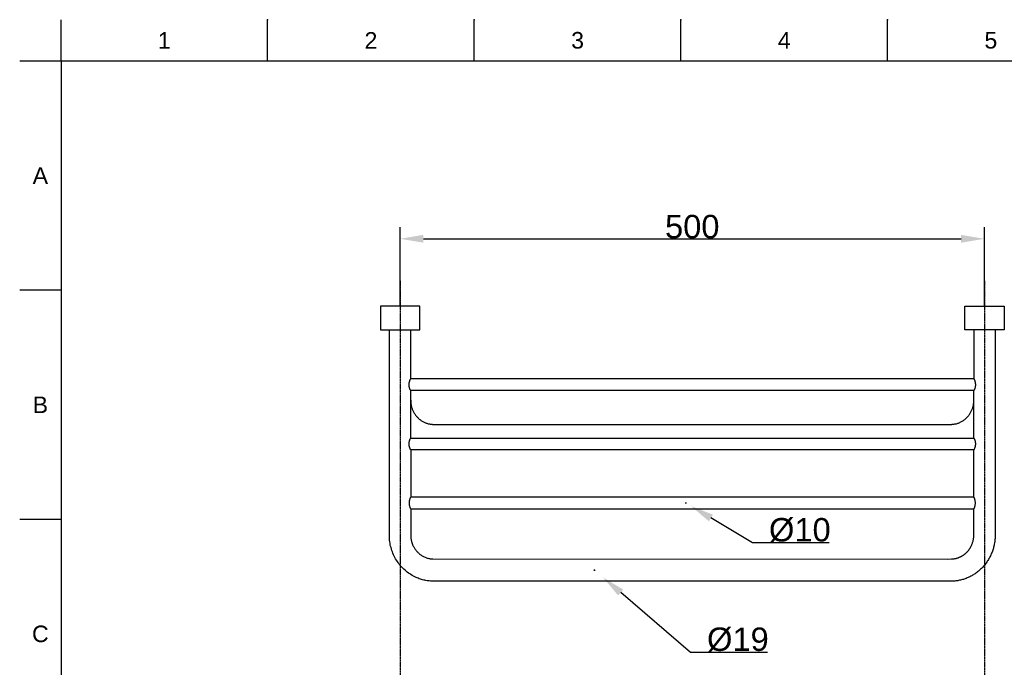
# Model space of a CAD drawing. Header units: millimetres. Extents: x 580 to 2065, y -13 to 1037.
# Tile 2 of 7: x 580 to 1422, y 483 to 1037. Entities that reach past the tile are written whole.
import ezdxf

# ---------------------------------------------------------------- set-up
doc = ezdxf.new("R2010")
doc.units = ezdxf.units.MM
doc.header["$LTSCALE"] = 0.1
doc.linetypes.add('CENTER', pattern=[0.6, 0.375, -0.075, 0.075, -0.075])
for name, color, linetype in [('______', 1, 'CENTER'), ('DEFAULT', 7, 'Continuous'), ('INLINE', 3, 'Continuous'), ('OUTLINE', 2, 'Continuous')]:
    doc.layers.add(name, color=color, linetype=linetype)
doc.styles.add('ARIAL', font='arial_0.ttf')
doc.styles.get("Standard").update_dxf_attribs({"font": 'arial_0.ttf'})
doc.dimstyles.new('DIMENSION STYLE 01', dxfattribs={"dimtxt": 20, "dimasz": 20, "dimexe": 10, "dimexo": 0.5, "dimgap": 0.09, "dimtad": 1, "dimtoh": 1, "dimdec": 0, "dimzin": 0, "dimdsep": 46, "dimtxsty": 'ARIAL', "dimcen": 0.5, "dimadec": 1, "dimazin": 0, "dimtfac": 1, "dimtdec": 4, "dimtofl": 0, "dimtmove": 0, "dimatfit": 3, "dimfxl": 1, "dimtolj": 1, "dimtzin": 0, "dimarcsym": 0})

# ---------------------------------------------------------------- blocks, each defined once
blk = doc.blocks.new('*D65')
at = {"layer": 'DEFAULT', "color": 0, "lineweight": -2, "transparency": 16777216}
for p, q in [((905.21, 792.31), (905.21, 859.48)), ((1405.21, 792.31), (1405.21, 859.48)), ((925.21, 849.48), (1385.21, 849.48))]:
    blk.add_line(p, q, dxfattribs=at)
at = {"layer": 'DEFAULT', "color": 0, "transparency": 16777216}
for points in [[(925.21, 852.81), (925.21, 846.15), (905.21, 849.48)], [(1385.21, 852.81), (1385.21, 846.15), (1405.21, 849.48)]]:
    blk.add_solid(points, dxfattribs=at)
at = {"layer": 'Defpoints', "color": 0, "transparency": 16777216}
for p in [(1405.21, 849.48), (905.21, 791.81), (1405.21, 791.81)]:
    blk.add_point(p, dxfattribs=at)
at = {"layer": 'DEFAULT', "color": 0, "transparency": 16777216, "insert": (1155.21, 859.78), "char_height": 20, "attachment_point": 5, "style": 'ARIAL'}
blk.add_mtext('\\A1;500', dxfattribs=at)
blk = doc.blocks.new('*D62')
at = {"layer": 'DEFAULT', "color": 0, "lineweight": -2, "transparency": 16777216}
for p, q in [((1149.21, 623.68), (1150.21, 623.68)), ((1149.71, 623.18), (1149.71, 624.18)), ((1206.86, 589.59), (1171.19, 610.87)), ((1272.4, 589.59), (1206.86, 589.59))]:
    blk.add_line(p, q, dxfattribs=at)
at = {"layer": 'DEFAULT', "color": 0, "transparency": 16777216}
blk.add_solid([(1172.89, 613.73), (1169.48, 608.01), (1154.01, 621.12)], dxfattribs=at)
at = {"layer": 'Defpoints', "color": 0, "transparency": 16777216}
for p in [(1145.42, 626.24), (1154.01, 621.12)]:
    blk.add_point(p, dxfattribs=at)
at = {"layer": 'DEFAULT', "color": 0, "transparency": 16777216, "insert": (1247.23, 600.45), "char_height": 20, "attachment_point": 5, "style": 'ARIAL'}
blk.add_mtext('\\A1;Ø10', dxfattribs=at)
blk = doc.blocks.new('*D59')
at = {"layer": 'DEFAULT', "color": 0, "lineweight": -2, "transparency": 16777216}
for p, q in [((1071.06, 566.32), (1072.06, 566.32)), ((1071.56, 565.82), (1071.56, 566.82)), ((1153.83, 496.02), (1093.99, 547.15)), ((1219.47, 496.02), (1153.83, 496.02))]:
    blk.add_line(p, q, dxfattribs=at)
at = {"layer": 'DEFAULT', "color": 0, "transparency": 16777216}
blk.add_solid([(1096.15, 549.69), (1091.82, 544.62), (1078.78, 560.15)], dxfattribs=at)
at = {"layer": 'Defpoints', "color": 0, "transparency": 16777216}
for p in [(1064.34, 572.49), (1078.78, 560.15)]:
    blk.add_point(p, dxfattribs=at)
at = {"layer": 'DEFAULT', "color": 0, "transparency": 16777216, "insert": (1194.25, 506.88), "char_height": 20, "attachment_point": 5, "style": 'ARIAL'}
blk.add_mtext('\\A1;Ø19', dxfattribs=at)

msp = doc.modelspace()

# ---------------------------------------------------------------- linework, layer by layer
for p, q in [((615.21, 1001.37), (615.21, 1036.73)), ((791.98, 1001.37), (791.98, 1036.73)), ((968.75, 1001.37), (968.75, 1036.73)), ((1145.51, 1001.37), (1145.51, 1036.73)), ((1322.28, 1001.37), (1322.28, 1036.73)), ((615.21, 1001.37), (579.86, 1001.37)), ((2029.35, 1001.37), (615.21, 1001.37)), ((615.21, 1001.37), (615.21, 22.08)), ((615.21, 805.52), (579.86, 805.52)), ((615.21, 609.66), (579.86, 609.66))]:
    msp.add_line(p, q)
for p in [(791.98, 1036.73), (968.75, 1036.73), (1145.51, 1036.73), (1322.28, 1036.73)]:
    msp.add_point(p)
at = {"layer": '______'}
for p, q in [((905.21, 813.45), (905.21, 295.75)), ((1405.21, 813.45), (1405.21, 295.75))]:
    msp.add_line(p, q, dxfattribs=at)
at = {"layer": 'INLINE'}
for p, q in [((922.04, 791.81), (888.38, 791.81)), ((888.38, 791.81), (888.38, 771.81)), ((922.04, 771.81), (922.04, 791.81)), ((1388.38, 771.81), (1388.38, 791.81)), ((1388.38, 791.81), (1422.04, 791.81)), ((1422.04, 791.81), (1422.04, 771.81)), ((888.38, 771.81), (922.04, 771.81)), ((1422.04, 771.81), (1388.38, 771.81))]:
    msp.add_line(p, q, dxfattribs=at)
at = {"layer": 'OUTLINE'}
for p, q in [((896.09, 595.27), (896.08, 771.81)), ((914.35, 729.76), (914.35, 771.81)), ((1396.08, 771.81), (1396.08, 729.76)), ((1414.35, 771.81), (1414.33, 595.3)), ((912.98, 724.93), (912.99, 725.27)), ((912.98, 724.59), (912.98, 724.93)), ((912.99, 724.25), (912.98, 724.59)), ((912.99, 725.27), (913.02, 725.61)), ((913.02, 725.61), (913.05, 725.94)), ((913.05, 725.94), (913.1, 726.28)), ((913.1, 726.28), (913.15, 726.61)), ((913.15, 726.61), (913.22, 726.94)), ((913.22, 726.94), (913.3, 727.27)), ((913.3, 727.27), (913.4, 727.6)), ((913.4, 727.6), (913.5, 727.92)), ((913.5, 727.92), (913.61, 728.24)), ((913.61, 728.24), (913.74, 728.55)), ((913.74, 728.55), (913.88, 728.86)), ((913.88, 728.86), (914.02, 729.17)), ((914.02, 729.17), (914.18, 729.47)), ((914.18, 729.47), (914.35, 729.76)), ((1396.08, 729.76), (914.35, 729.76)), ((1396.08, 729.76), (1396.24, 729.47)), ((1396.24, 729.47), (1396.4, 729.17)), ((1396.4, 729.17), (1396.55, 728.86)), ((1396.55, 728.86), (1396.68, 728.55)), ((1396.68, 728.55), (1396.81, 728.24)), ((1396.81, 728.24), (1396.92, 727.92)), ((1396.92, 727.92), (1397.03, 727.6)), ((1397.03, 727.6), (1397.12, 727.27)), ((1397.12, 727.27), (1397.2, 726.94)), ((1397.2, 726.94), (1397.27, 726.61)), ((1397.27, 726.61), (1397.33, 726.28)), ((1397.33, 726.28), (1397.37, 725.94)), ((1397.37, 725.94), (1397.41, 725.61)), ((1397.41, 725.61), (1397.43, 725.27)), ((1397.43, 725.27), (1397.44, 724.93)), ((1397.44, 724.59), (1397.43, 724.25)), ((1397.44, 724.93), (1397.44, 724.59)), ((913.02, 723.92), (912.99, 724.25)), ((913.05, 723.58), (913.02, 723.92)), ((913.1, 723.25), (913.05, 723.58)), ((913.15, 722.91), (913.1, 723.25)), ((913.22, 722.58), (913.15, 722.91)), ((913.3, 722.25), (913.22, 722.58)), ((913.4, 721.93), (913.3, 722.25)), ((913.5, 721.6), (913.4, 721.93)), ((913.61, 721.29), (913.5, 721.6)), ((913.74, 720.97), (913.61, 721.29)), ((913.88, 720.66), (913.74, 720.97)), ((914.02, 720.36), (913.88, 720.66)), ((914.18, 720.06), (914.02, 720.36)), ((914.35, 719.76), (914.18, 720.06)), ((1396.08, 719.76), (914.35, 719.76)), ((914.35, 679.22), (914.35, 719.76)), ((1396.24, 720.06), (1396.08, 719.76)), ((1396.08, 679.22), (1396.08, 719.76)), ((1396.4, 720.36), (1396.24, 720.06)), ((1396.55, 720.66), (1396.4, 720.36)), ((1396.68, 720.97), (1396.55, 720.66)), ((1396.81, 721.29), (1396.68, 720.97)), ((1396.92, 721.6), (1396.81, 721.29)), ((1397.03, 721.93), (1396.92, 721.6)), ((1397.12, 722.25), (1397.03, 721.93)), ((1397.2, 722.58), (1397.12, 722.25)), ((1397.27, 722.91), (1397.2, 722.58)), ((1397.33, 723.25), (1397.27, 722.91)), ((1397.37, 723.58), (1397.33, 723.25)), ((1397.41, 723.92), (1397.37, 723.58)), ((1397.43, 724.25), (1397.41, 723.92)), ((896.08, 711.1), (896.08, 714.07)), ((914.35, 711.56), (914.35, 710.97)), ((914.35, 710.97), (914.37, 710.32)), ((914.37, 710.32), (914.41, 709.71)), ((914.41, 709.71), (914.46, 709.13)), ((914.46, 709.13), (914.53, 708.57)), ((914.53, 708.57), (914.62, 707.96)), ((914.62, 707.96), (914.73, 707.36)), ((1395.7, 707.37), (1395.81, 707.98)), ((1395.81, 707.98), (1395.89, 708.59)), ((1395.89, 708.59), (1395.96, 709.17)), ((1395.96, 709.17), (1396.02, 709.75)), ((1396.02, 709.75), (1396.05, 710.33)), ((1396.05, 710.33), (1396.07, 710.92)), ((1396.07, 710.92), (1396.08, 711.52)), ((1414.35, 713.41), (1414.35, 711.11)), ((914.73, 707.36), (914.85, 706.76)), ((914.85, 706.76), (915, 706.16)), ((915, 706.16), (915.16, 705.57)), ((915.16, 705.57), (915.33, 704.98)), ((915.33, 704.98), (915.52, 704.4)), ((915.52, 704.4), (915.73, 703.82)), ((915.73, 703.82), (915.97, 703.22)), ((915.97, 703.22), (916.23, 702.63)), ((916.23, 702.63), (916.5, 702.05)), ((916.5, 702.05), (916.79, 701.47)), ((916.79, 701.47), (917.1, 700.91)), ((917.1, 700.91), (917.43, 700.35)), ((917.43, 700.35), (917.78, 699.81)), ((917.78, 699.81), (918.13, 699.28)), ((918.13, 699.28), (918.52, 698.76)), ((1391.91, 698.75), (1392.29, 699.28)), ((1392.29, 699.28), (1392.65, 699.81)), ((1392.65, 699.81), (1392.99, 700.36)), ((1392.99, 700.36), (1393.32, 700.91)), ((1393.32, 700.91), (1393.63, 701.47)), ((1393.63, 701.47), (1393.92, 702.05)), ((1393.92, 702.05), (1394.2, 702.63)), ((1394.2, 702.63), (1394.45, 703.22)), ((1394.45, 703.22), (1394.69, 703.82)), ((1394.69, 703.82), (1394.9, 704.4)), ((1394.9, 704.4), (1395.1, 704.98)), ((1395.1, 704.98), (1395.27, 705.57)), ((1395.27, 705.57), (1395.43, 706.17)), ((1395.43, 706.17), (1395.57, 706.77)), ((1395.57, 706.77), (1395.7, 707.37)), ((918.52, 698.76), (918.92, 698.24)), ((918.92, 698.24), (919.33, 697.74)), ((919.33, 697.74), (919.77, 697.25)), ((919.77, 697.25), (920.21, 696.78)), ((920.21, 696.78), (920.67, 696.32)), ((920.67, 696.32), (921.15, 695.88)), ((921.15, 695.88), (921.63, 695.45)), ((921.63, 695.45), (922.13, 695.05)), ((922.13, 695.05), (922.63, 694.66)), ((922.63, 694.66), (923.15, 694.29)), ((923.15, 694.29), (923.68, 693.94)), ((923.68, 693.94), (924.22, 693.6)), ((924.22, 693.6), (924.77, 693.29)), ((924.77, 693.29), (925.33, 692.99)), ((925.33, 692.99), (925.9, 692.71)), ((925.9, 692.71), (926.45, 692.46)), ((926.45, 692.46), (927.01, 692.22)), ((927.01, 692.22), (927.57, 692.01)), ((927.57, 692.01), (928.14, 691.81)), ((928.14, 691.81), (928.72, 691.63)), ((928.72, 691.63), (929.3, 691.47)), ((929.3, 691.47), (929.88, 691.33)), ((929.88, 691.33), (930.47, 691.21)), ((930.47, 691.21), (931.03, 691.11)), ((931.03, 691.11), (931.6, 691.03)), ((931.6, 691.03), (932.16, 690.96)), ((932.16, 690.96), (932.73, 690.91)), ((932.73, 690.91), (933.01, 690.9)), ((933.01, 690.9), (933.29, 690.88)), ((933.29, 690.88), (1371.2, 690.87)), ((1371.2, 690.87), (1377.14, 690.88)), ((1377.14, 690.88), (1377.41, 690.9)), ((1377.41, 690.9), (1377.69, 690.91)), ((1377.69, 690.91), (1378.26, 690.96)), ((1378.26, 690.96), (1378.83, 691.03)), ((1378.83, 691.03), (1379.39, 691.11)), ((1379.39, 691.11), (1379.95, 691.21)), ((1379.95, 691.21), (1380.54, 691.33)), ((1380.54, 691.33), (1381.13, 691.47)), ((1381.13, 691.47), (1381.71, 691.63)), ((1381.71, 691.63), (1382.28, 691.81)), ((1382.28, 691.81), (1382.85, 692.01)), ((1382.85, 692.01), (1383.42, 692.22)), ((1383.42, 692.22), (1383.98, 692.46)), ((1383.98, 692.46), (1384.53, 692.71)), ((1384.53, 692.71), (1385.09, 692.99)), ((1385.09, 692.99), (1385.65, 693.29)), ((1385.65, 693.29), (1386.2, 693.6)), ((1386.2, 693.6), (1386.74, 693.94)), ((1386.74, 693.94), (1387.27, 694.29)), ((1387.27, 694.29), (1387.79, 694.66)), ((1387.79, 694.66), (1388.3, 695.05)), ((1388.3, 695.05), (1388.79, 695.45)), ((1388.79, 695.45), (1389.28, 695.88)), ((1389.28, 695.88), (1389.75, 696.32)), ((1389.75, 696.32), (1390.21, 696.78)), ((1390.21, 696.78), (1390.66, 697.25)), ((1390.66, 697.25), (1391.09, 697.74)), ((1391.09, 697.74), (1391.51, 698.24)), ((1391.51, 698.24), (1391.91, 698.75)), ((912.98, 674.39), (912.99, 674.73)), ((912.98, 674.05), (912.98, 674.39)), ((912.99, 673.71), (912.98, 674.05)), ((912.99, 674.73), (913.02, 675.06)), ((913.02, 675.06), (913.05, 675.4)), ((913.05, 675.4), (913.1, 675.74)), ((913.1, 675.74), (913.15, 676.07)), ((913.15, 676.07), (913.22, 676.4)), ((913.22, 676.4), (913.3, 676.73)), ((913.3, 676.73), (913.4, 677.06)), ((913.4, 677.06), (913.5, 677.38)), ((913.5, 677.38), (913.61, 677.7)), ((913.61, 677.7), (913.74, 678.01)), ((913.74, 678.01), (913.88, 678.32)), ((913.88, 678.32), (914.02, 678.63)), ((914.02, 678.63), (914.18, 678.93)), ((914.18, 678.93), (914.35, 679.22)), ((914.35, 679.22), (1396.08, 679.22)), ((1396.08, 679.22), (1396.24, 678.93)), ((1396.24, 678.93), (1396.4, 678.63)), ((1396.4, 678.63), (1396.55, 678.32)), ((1396.55, 678.32), (1396.68, 678.01)), ((1396.68, 678.01), (1396.81, 677.7)), ((1396.81, 677.7), (1396.92, 677.38)), ((1396.92, 677.38), (1397.03, 677.06)), ((1397.03, 677.06), (1397.12, 676.73)), ((1397.12, 676.73), (1397.2, 676.4)), ((1397.2, 676.4), (1397.27, 676.07)), ((1397.27, 676.07), (1397.33, 675.74)), ((1397.33, 675.74), (1397.37, 675.4)), ((1397.37, 675.4), (1397.41, 675.06)), ((1397.41, 675.06), (1397.43, 674.73)), ((1397.43, 674.73), (1397.44, 674.39)), ((1397.44, 674.05), (1397.43, 673.71)), ((1397.44, 674.39), (1397.44, 674.05)), ((913.02, 673.37), (912.99, 673.71)), ((913.05, 673.04), (913.02, 673.37)), ((913.1, 672.7), (913.05, 673.04)), ((913.15, 672.37), (913.1, 672.7)), ((913.22, 672.04), (913.15, 672.37)), ((913.3, 671.71), (913.22, 672.04)), ((913.4, 671.38), (913.3, 671.71)), ((913.5, 671.06), (913.4, 671.38)), ((913.61, 670.74), (913.5, 671.06)), ((913.74, 670.43), (913.61, 670.74)), ((913.88, 670.12), (913.74, 670.43)), ((914.02, 669.81), (913.88, 670.12)), ((914.18, 669.51), (914.02, 669.81)), ((914.35, 669.22), (914.18, 669.51)), ((914.35, 669.22), (914.35, 628.68)), ((1396.08, 669.22), (914.35, 669.22)), ((1396.24, 669.51), (1396.08, 669.22)), ((1396.08, 628.68), (1396.08, 669.22)), ((1396.4, 669.81), (1396.24, 669.51)), ((1396.55, 670.12), (1396.4, 669.81)), ((1396.68, 670.43), (1396.55, 670.12)), ((1396.81, 670.74), (1396.68, 670.43)), ((1396.92, 671.06), (1396.81, 670.74)), ((1397.03, 671.38), (1396.92, 671.06)), ((1397.12, 671.71), (1397.03, 671.38)), ((1397.2, 672.04), (1397.12, 671.71)), ((1397.27, 672.37), (1397.2, 672.04)), ((1397.33, 672.7), (1397.27, 672.37)), ((1397.37, 673.04), (1397.33, 672.7)), ((1397.41, 673.37), (1397.37, 673.04)), ((1397.43, 673.71), (1397.41, 673.37)), ((912.99, 624.18), (912.98, 623.85)), ((912.98, 623.85), (912.98, 623.51)), ((912.98, 623.51), (912.99, 623.17)), ((913.02, 624.52), (912.99, 624.18)), ((913.05, 624.86), (913.02, 624.52)), ((913.1, 625.19), (913.05, 624.86)), ((913.15, 625.53), (913.1, 625.19)), ((913.22, 625.86), (913.15, 625.53)), ((913.3, 626.19), (913.22, 625.86)), ((913.4, 626.51), (913.3, 626.19)), ((913.5, 626.83), (913.4, 626.51)), ((913.61, 627.15), (913.5, 626.83)), ((913.74, 627.47), (913.61, 627.15)), ((913.88, 627.78), (913.74, 627.47)), ((914.02, 628.08), (913.88, 627.78)), ((914.18, 628.38), (914.02, 628.08)), ((914.35, 628.68), (914.18, 628.38)), ((1396.08, 628.68), (914.35, 628.68)), ((1396.24, 628.38), (1396.08, 628.68)), ((1396.4, 628.08), (1396.24, 628.38)), ((1396.55, 627.78), (1396.4, 628.08)), ((1396.68, 627.47), (1396.55, 627.78)), ((1396.81, 627.15), (1396.68, 627.47)), ((1396.92, 626.83), (1396.81, 627.15)), ((1397.03, 626.51), (1396.92, 626.83)), ((1397.12, 626.19), (1397.03, 626.51)), ((1397.2, 625.86), (1397.12, 626.19)), ((1397.27, 625.53), (1397.2, 625.86)), ((1397.33, 625.19), (1397.27, 625.53)), ((1397.37, 624.86), (1397.33, 625.19)), ((1397.41, 624.52), (1397.37, 624.86)), ((1397.43, 624.18), (1397.41, 624.52)), ((1397.44, 623.85), (1397.43, 624.18)), ((1397.43, 623.17), (1397.44, 623.51)), ((1397.44, 623.51), (1397.44, 623.85)), ((912.99, 623.17), (913.02, 622.83)), ((913.02, 622.83), (913.05, 622.49)), ((913.05, 622.49), (913.1, 622.16)), ((913.1, 622.16), (913.15, 621.83)), ((913.15, 621.83), (913.22, 621.49)), ((913.22, 621.49), (913.3, 621.17)), ((913.3, 621.17), (913.4, 620.84)), ((913.4, 620.84), (913.5, 620.52)), ((913.5, 620.52), (913.61, 620.2)), ((913.61, 620.2), (913.74, 619.89)), ((913.74, 619.89), (913.88, 619.58)), ((913.88, 619.58), (914.02, 619.27)), ((914.02, 619.27), (914.18, 618.97)), ((914.18, 618.97), (914.35, 618.68)), ((914.35, 618.68), (1396.08, 618.68)), ((914.35, 618.68), (914.35, 595.77)), ((1396.08, 618.68), (1396.24, 618.97)), ((1396.08, 596.77), (1396.08, 618.68)), ((1396.24, 618.97), (1396.4, 619.27)), ((1396.4, 619.27), (1396.55, 619.58)), ((1396.55, 619.58), (1396.68, 619.89)), ((1396.68, 619.89), (1396.81, 620.2)), ((1396.81, 620.2), (1396.92, 620.52)), ((1396.92, 620.52), (1397.03, 620.84)), ((1397.03, 620.84), (1397.12, 621.17)), ((1397.12, 621.17), (1397.2, 621.49)), ((1397.2, 621.49), (1397.27, 621.83)), ((1397.27, 621.83), (1397.33, 622.16)), ((1397.33, 622.16), (1397.37, 622.49)), ((1397.37, 622.49), (1397.41, 622.83)), ((1397.41, 622.83), (1397.43, 623.17)), ((896.13, 594.18), (896.09, 595.27)), ((896.21, 593.02), (896.13, 594.18)), ((896.32, 591.87), (896.21, 593.02)), ((896.48, 590.59), (896.32, 591.87)), ((896.68, 589.32), (896.48, 590.59)), ((914.35, 595.77), (914.38, 595.01)), ((914.38, 595.01), (914.41, 594.6)), ((914.41, 594.6), (914.45, 594.19)), ((914.45, 594.19), (914.5, 593.73)), ((914.5, 593.73), (914.56, 593.27)), ((914.56, 593.27), (914.64, 592.79)), ((914.64, 592.79), (914.73, 592.31)), ((914.73, 592.31), (914.82, 591.83)), ((914.82, 591.83), (914.93, 591.35)), ((914.93, 591.35), (915.04, 590.93)), ((915.04, 590.93), (915.15, 590.51)), ((915.15, 590.51), (915.28, 590.09)), ((915.28, 590.09), (915.41, 589.67)), ((915.41, 589.67), (915.55, 589.26)), ((1394.9, 589.32), (1395.08, 589.86)), ((1395.08, 589.86), (1395.24, 590.39)), ((1395.24, 590.39), (1395.39, 590.92)), ((1395.39, 590.92), (1395.52, 591.46)), ((1395.52, 591.46), (1395.64, 592)), ((1395.64, 592), (1395.74, 592.55)), ((1395.74, 592.55), (1395.83, 593.09)), ((1395.83, 593.09), (1395.91, 593.64)), ((1395.91, 593.64), (1395.97, 594.19)), ((1395.97, 594.19), (1396.02, 594.74)), ((1396.02, 594.74), (1396.05, 595.14)), ((1396.05, 595.14), (1396.06, 595.54)), ((1396.06, 595.54), (1396.08, 596.77)), ((1413.93, 590.5), (1413.79, 589.56)), ((1414.06, 591.45), (1413.93, 590.5)), ((1414.16, 592.4), (1414.06, 591.45)), ((1414.24, 593.36), (1414.16, 592.4)), ((1414.3, 594.33), (1414.24, 593.36)), ((1414.33, 595.3), (1414.3, 594.33)), ((896.91, 588.05), (896.68, 589.32)), ((897.19, 586.79), (896.91, 588.05)), ((897.51, 585.54), (897.19, 586.79)), ((897.87, 584.31), (897.51, 585.54)), ((898.27, 583.08), (897.87, 584.31)), ((898.7, 581.88), (898.27, 583.08)), ((899.18, 580.67), (898.7, 581.88)), ((915.55, 589.26), (915.7, 588.85)), ((915.7, 588.85), (915.85, 588.44)), ((915.85, 588.44), (916.02, 588.04)), ((916.02, 588.04), (916.29, 587.42)), ((916.29, 587.42), (916.59, 586.81)), ((916.59, 586.81), (916.9, 586.2)), ((916.9, 586.2), (917.24, 585.61)), ((917.24, 585.61), (917.59, 585.04)), ((917.59, 585.04), (917.96, 584.47)), ((917.96, 584.47), (918.35, 583.92)), ((918.35, 583.92), (918.76, 583.38)), ((918.76, 583.38), (919.18, 582.86)), ((919.18, 582.86), (919.61, 582.36)), ((919.61, 582.36), (920.06, 581.87)), ((920.06, 581.87), (920.53, 581.4)), ((920.53, 581.4), (921.01, 580.94)), ((1389.5, 581.02), (1389.77, 581.27)), ((1389.77, 581.27), (1390.03, 581.53)), ((1390.03, 581.53), (1390.29, 581.8)), ((1390.29, 581.8), (1390.55, 582.07)), ((1390.55, 582.07), (1390.8, 582.34)), ((1390.8, 582.34), (1391.05, 582.63)), ((1391.05, 582.63), (1391.29, 582.91)), ((1391.29, 582.91), (1391.53, 583.2)), ((1391.53, 583.2), (1391.76, 583.5)), ((1391.76, 583.5), (1391.98, 583.8)), ((1391.98, 583.8), (1392.21, 584.11)), ((1392.21, 584.11), (1392.43, 584.43)), ((1392.43, 584.43), (1392.64, 584.75)), ((1392.64, 584.75), (1392.85, 585.07)), ((1392.85, 585.07), (1393.06, 585.4)), ((1393.06, 585.4), (1393.25, 585.73)), ((1393.25, 585.73), (1393.44, 586.07)), ((1393.44, 586.07), (1393.63, 586.41)), ((1393.63, 586.41), (1393.86, 586.87)), ((1393.86, 586.87), (1394.09, 587.33)), ((1394.09, 587.33), (1394.3, 587.8)), ((1394.3, 587.8), (1394.5, 588.28)), ((1394.5, 588.28), (1394.71, 588.8)), ((1394.71, 588.8), (1394.9, 589.32)), ((1411.67, 581.73), (1411.34, 580.9)), ((1411.98, 582.57), (1411.67, 581.73)), ((1412.27, 583.41), (1411.98, 582.57)), ((1412.54, 584.26), (1412.27, 583.41)), ((1412.79, 585.11), (1412.54, 584.26)), ((1413.03, 585.98), (1412.79, 585.11)), ((1413.24, 586.86), (1413.03, 585.98)), ((1413.44, 587.74), (1413.24, 586.86)), ((1413.62, 588.62), (1413.44, 587.74)), ((1413.79, 589.56), (1413.62, 588.62)), ((899.69, 579.48), (899.18, 580.67)), ((900.25, 578.32), (899.69, 579.48)), ((900.83, 577.17), (900.25, 578.32)), ((901.46, 576.04), (900.83, 577.17)), ((902.12, 574.93), (901.46, 576.04)), ((902.81, 573.85), (902.12, 574.93)), ((903.54, 572.79), (902.81, 573.85)), ((904.3, 571.76), (903.54, 572.79)), ((921.01, 580.94), (921.5, 580.5)), ((921.5, 580.5), (922.01, 580.08)), ((922.01, 580.08), (922.53, 579.67)), ((922.53, 579.67), (923.08, 579.28)), ((923.08, 579.28), (923.64, 578.9)), ((923.64, 578.9), (924.21, 578.55)), ((924.21, 578.55), (924.8, 578.21)), ((924.8, 578.21), (925.39, 577.89)), ((925.39, 577.89), (926, 577.6)), ((926, 577.6), (926.61, 577.33)), ((926.61, 577.33), (927.23, 577.07)), ((927.23, 577.07), (927.85, 576.85)), ((927.85, 576.85), (928.48, 576.64)), ((928.48, 576.64), (929.12, 576.46)), ((929.12, 576.46), (929.76, 576.3)), ((929.76, 576.3), (930.4, 576.16)), ((930.4, 576.16), (931.03, 576.05)), ((931.03, 576.05), (931.68, 575.95)), ((931.68, 575.95), (932.34, 575.88)), ((932.34, 575.88), (932.67, 575.86)), ((932.67, 575.86), (933, 575.83)), ((933, 575.83), (933.26, 575.82)), ((933.26, 575.82), (1373.44, 575.8)), ((1373.44, 575.8), (1376.92, 575.82)), ((1376.92, 575.82), (1377.34, 575.83)), ((1377.34, 575.83), (1377.64, 575.85)), ((1377.64, 575.85), (1378, 575.88)), ((1378, 575.88), (1378.6, 575.94)), ((1378.6, 575.94), (1379.22, 576.02)), ((1379.22, 576.02), (1379.84, 576.13)), ((1379.84, 576.13), (1380.19, 576.2)), ((1380.19, 576.2), (1380.55, 576.27)), ((1380.55, 576.27), (1380.9, 576.35)), ((1380.9, 576.35), (1381.25, 576.44)), ((1381.25, 576.44), (1381.59, 576.54)), ((1381.59, 576.54), (1381.94, 576.64)), ((1381.94, 576.64), (1382.28, 576.75)), ((1382.28, 576.75), (1382.63, 576.87)), ((1382.63, 576.87), (1382.96, 576.99)), ((1382.96, 576.99), (1383.3, 577.12)), ((1383.3, 577.12), (1383.63, 577.25)), ((1383.63, 577.25), (1383.96, 577.39)), ((1383.96, 577.39), (1384.29, 577.54)), ((1384.29, 577.54), (1384.62, 577.69)), ((1384.62, 577.69), (1384.94, 577.85)), ((1384.94, 577.85), (1385.26, 578.01)), ((1385.26, 578.01), (1385.59, 578.19)), ((1385.59, 578.19), (1385.92, 578.37)), ((1385.92, 578.37), (1386.24, 578.56)), ((1386.24, 578.56), (1386.55, 578.76)), ((1386.55, 578.76), (1386.87, 578.96)), ((1386.87, 578.96), (1387.18, 579.17)), ((1387.18, 579.17), (1387.49, 579.38)), ((1387.49, 579.38), (1387.79, 579.6)), ((1387.79, 579.6), (1388.08, 579.82)), ((1388.08, 579.82), (1388.37, 580.05)), ((1388.37, 580.05), (1388.66, 580.28)), ((1388.66, 580.28), (1388.94, 580.52)), ((1388.94, 580.52), (1389.22, 580.77)), ((1389.22, 580.77), (1389.5, 581.02)), ((1407.1, 573.09), (1406.58, 572.37)), ((1407.6, 573.83), (1407.1, 573.09)), ((1408.09, 574.59), (1407.6, 573.83)), ((1408.56, 575.35), (1408.09, 574.59)), ((1409.01, 576.11), (1408.56, 575.35)), ((1409.44, 576.89), (1409.01, 576.11)), ((1409.85, 577.67), (1409.44, 576.89)), ((1410.25, 578.47), (1409.85, 577.67)), ((1410.63, 579.27), (1410.25, 578.47)), ((1411, 580.08), (1410.63, 579.27)), ((1411.34, 580.9), (1411, 580.08)), ((905.1, 570.75), (904.3, 571.76)), ((905.92, 569.77), (905.1, 570.75)), ((906.78, 568.82), (905.92, 569.77)), ((907.66, 567.9), (906.78, 568.82)), ((908.58, 567.01), (907.66, 567.9)), ((909.52, 566.15), (908.58, 567.01)), ((910.49, 565.33), (909.52, 566.15)), ((911.46, 564.55), (910.49, 565.33)), ((912.46, 563.81), (911.46, 564.55)), ((1399.27, 564.8), (1398.58, 564.27)), ((1399.95, 565.34), (1399.27, 564.8)), ((1400.61, 565.9), (1399.95, 565.34)), ((1401.27, 566.48), (1400.61, 565.9)), ((1401.91, 567.07), (1401.27, 566.48)), ((1402.54, 567.68), (1401.91, 567.07)), ((1403.15, 568.3), (1402.54, 567.68)), ((1403.75, 568.94), (1403.15, 568.3)), ((1404.34, 569.59), (1403.75, 568.94)), ((1404.92, 570.26), (1404.34, 569.59)), ((1405.49, 570.95), (1404.92, 570.26)), ((1406.04, 571.65), (1405.49, 570.95)), ((1406.58, 572.37), (1406.04, 571.65)), ((913.48, 563.1), (912.46, 563.81)), ((914.52, 562.43), (913.48, 563.1)), ((915.62, 561.77), (914.52, 562.43)), ((916.73, 561.16), (915.62, 561.77)), ((917.86, 560.58), (916.73, 561.16)), ((919.01, 560.04), (917.86, 560.58)), ((919.91, 559.65), (919.01, 560.04)), ((920.81, 559.29), (919.91, 559.65)), ((921.72, 558.95), (920.81, 559.29)), ((922.64, 558.63), (921.72, 558.95)), ((923.57, 558.34), (922.64, 558.63)), ((924.51, 558.08), (923.57, 558.34)), ((925.45, 557.83), (924.51, 558.08)), ((926.39, 557.62), (925.45, 557.83)), ((927.34, 557.43), (926.39, 557.62)), ((928.3, 557.26), (927.34, 557.43)), ((929.26, 557.12), (928.3, 557.26)), ((930.22, 557.01), (929.26, 557.12)), ((931.19, 556.92), (930.22, 557.01)), ((932.18, 556.85), (931.19, 556.92)), ((932.91, 556.83), (932.18, 556.85)), ((1373.24, 556.8), (932.91, 556.83)), ((1377.81, 556.83), (1373.24, 556.8)), ((1378.51, 556.87), (1377.81, 556.83)), ((1379.21, 556.92), (1378.51, 556.87)), ((1379.92, 556.98), (1379.21, 556.92)), ((1380.63, 557.05), (1379.92, 556.98)), ((1381.45, 557.16), (1380.63, 557.05)), ((1382.27, 557.29), (1381.45, 557.16)), ((1383.1, 557.43), (1382.27, 557.29)), ((1383.91, 557.59), (1383.1, 557.43)), ((1384.73, 557.77), (1383.91, 557.59)), ((1385.54, 557.97), (1384.73, 557.77)), ((1386.34, 558.19), (1385.54, 557.97)), ((1387.14, 558.43), (1386.34, 558.19)), ((1387.96, 558.69), (1387.14, 558.43)), ((1388.77, 558.97), (1387.96, 558.69)), ((1389.57, 559.27), (1388.77, 558.97)), ((1390.37, 559.59), (1389.57, 559.27)), ((1391.16, 559.92), (1390.37, 559.59)), ((1391.94, 560.28), (1391.16, 559.92)), ((1392.72, 560.65), (1391.94, 560.28)), ((1393.48, 561.04), (1392.72, 560.65)), ((1394.24, 561.45), (1393.48, 561.04)), ((1394.99, 561.88), (1394.24, 561.45)), ((1395.73, 562.32), (1394.99, 561.88)), ((1396.46, 562.79), (1395.73, 562.32)), ((1397.18, 563.26), (1396.46, 562.79)), ((1397.89, 563.76), (1397.18, 563.26)), ((1398.58, 564.27), (1397.89, 563.76))]:
    msp.add_line(p, q, dxfattribs=at)

# ---------------------------------------------------------------- texts
at = {"char_height": 14.14, "attachment_point": 5}
for s, width, insert in [('1', 50, (703.59, 1019.05)), ('2', 50, (880.36, 1019.05)), ('3', 50, (1057.13, 1019.05)), ('4', 50, (1233.9, 1019.05)), ('5', 50, (1410.66, 1019.05)), ('A', 10, (597.53, 903.44)), ('B', 10, (597.53, 707.59)), ('C', 10, (597.53, 511.73))]:
    msp.add_mtext_dynamic_manual_height_columns(s, width=width, gutter_width=12.5, heights=[0], dxfattribs=dict(at, insert=insert))

# ---------------------------------------------------------------- dimensions: what is measured, and where the dimension line sits
at = {"layer": 'DEFAULT'}
dim = msp.add_linear_dim(base=(1405.21, 849.48), p1=(905.21, 791.81), p2=(1405.21, 791.81), dimstyle='DIMENSION STYLE 01', dxfattribs=at)
dim.commit()
dim.dimension.update_dxf_attribs({"geometry": '*D65', "text_midpoint": (1155.21, 859.78)})
for p1, p2, text, picture, middle in [((1145.42, 626.24), (1154.01, 621.12), 'Ø10', '*D62', (1247.23, 589.59)), ((1064.34, 572.49), (1078.78, 560.15), 'Ø19', '*D59', (1194.25, 496.02))]:
    dim = msp.add_diameter_dim_2p(p1=p1, p2=p2, text=text, dimstyle='DIMENSION STYLE 01', dxfattribs=at)
    dim.commit()
    dim.dimension.update_dxf_attribs({"geometry": picture, "text_midpoint": middle, "dimtype": 163})

doc.saveas('drawing.dxf')
